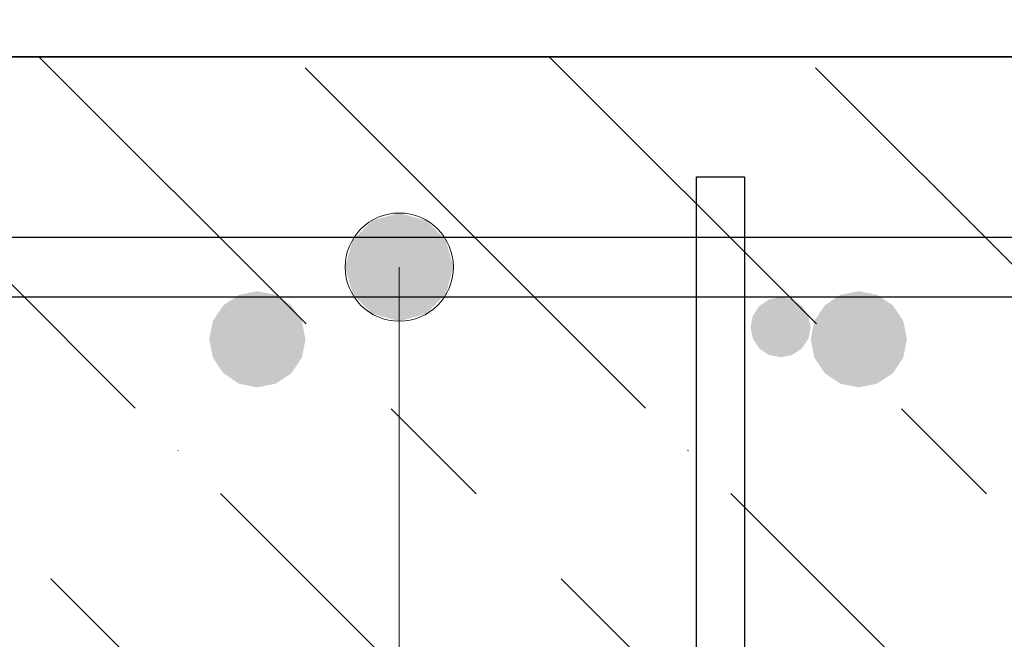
# Model space of a CAD drawing. Header units: millimetres. Extents: x -2995 to 60896, y -2809 to 57831.
# Tile 75 of 169: x 35953 to 36117, y 21355 to 21458. Entities that reach past the tile are written whole.
import ezdxf

# ---------------------------------------------------------------- set-up
doc = ezdxf.new("R2010")
doc.units = ezdxf.units.MM
doc.header["$PDMODE"] = 65
doc.linetypes.add('______11', pattern=[100, 80, -10, 0, -10])
doc.linetypes.add('______5', pattern=[220, 160, -20, 20, -20])
for name, color, linetype, lineweight in [('Арм.стержн. Арматура края', 96, 'Continuous', 35), ('Арм.стержн. вертикальными 1', 22, 'Continuous', 35), ('Арм.стержн.горизонт. 1', 180, 'Continuous', 35), ('Размерная линия_ общее', 7, 'Continuous', 13)]:
    doc.layers.add(name, color=color, linetype=linetype, lineweight=lineweight)
doc.layers.add('Арм.стержн. вертикальными 2', color=7, linetype='Continuous', lineweight=35, true_color=0x006e00)
doc.layers.add('Арм.стержн.Стяжки', color=7, linetype='Continuous', lineweight=35, true_color=0x501e0f)
doc.styles.add('ISOCPEUR', font='ISOCPEUR')
doc.dimstyles.new('DIMSTYLE_5', dxfattribs={"dimtxt": 44, "dimasz": 50, "dimexe": 0, "dimexo": 0, "dimgap": 22, "dimtad": 2, "dimdec": 0, "dimrnd": 5, "dimzin": 12, "dimdsep": 46, "dimtxsty": 'ISOCPEUR', "dimblk1": 'ALL_ML_STRICH', "dimblk2": 'ALL_ML_STRICH', "dimsah": 1, "dimcen": 0, "dimclrd": 7, "dimclre": 256, "dimclrt": 7, "dimadec": 0, "dimazin": 0, "dimtfac": 1, "dimtdec": 0, "dimtix": 1, "dimtmove": 2, "dimatfit": 3, "dimfxl": 0, "dimtzin": 0, "dimlwd": 0, "dimlwe": -3, "dimarcsym": 0})

# ---------------------------------------------------------------- blocks, each defined once
blk = doc.blocks.new('ALL_ML_STRICH')
at = {"color": 0, "linetype": 'ByBlock', "lineweight": -2}
for p, q in [((0, -0.5), (0, 0.5)), ((-0.3, -0.3), (0.3, 0.3)), ((-1, 0), (0.5, 0))]:
    blk.add_line(p, q, dxfattribs=at)
blk = doc.blocks.new('*D367')
at = {"layer": 'DEFPOINTS', "color": 7, "linetype": 'Continuous', "lineweight": 13, "transparency": 33554687}
for p in [(35692.88, 21532.23), (35692.88, 21299.79), (36894.88, 21299.79)]:
    blk.add_point(p, dxfattribs=at)
at = {"layer": 'Размерная линия_ общее', "color": 253, "linetype": 'Continuous', "lineweight": -2, "true_color": 0xa0a0a0, "transparency": 33554687}
for p, q in [((35692.88, 21319.79), (35692.88, 21532.23)), ((36894.88, 21319.79), (36894.88, 21532.23))]:
    blk.add_line(p, q, dxfattribs=at)
at = {"layer": 'Размерная линия_ общее', "color": 7, "linetype": 'Continuous', "lineweight": -2, "transparency": 33554687}
blk.add_line((35692.88, 21532.23), (36894.88, 21532.23), dxfattribs=at)
at = {"layer": 'Размерная линия_ общее', "color": 7, "linetype": 'Continuous', "lineweight": 13, "transparency": 33554687, "xscale": 50, "yscale": 50, "zscale": 50, "rotation": 180}
blk.add_blockref('ALL_ML_STRICH', (35692.88, 21532.23), dxfattribs=at)
at = {"layer": 'Размерная линия_ общее', "color": 7, "linetype": 'Continuous', "lineweight": 13, "transparency": 33554687, "xscale": 50, "yscale": 50, "zscale": 50}
blk.add_blockref('ALL_ML_STRICH', (36894.88, 21532.23), dxfattribs=at)
at = {"layer": 'Размерная линия_ общее', "color": 7, "linetype": 'Continuous', "lineweight": 13, "transparency": 33554687, "insert": (36153.88, 21586.23), "char_height": 44, "width": 2.2, "attachment_point": 1, "line_spacing_factor": 0.60241, "style": 'ISOCPEUR'}
blk.add_mtext('\\W0.91;12х100=1200', dxfattribs=at)
blk = doc.blocks.new('*D371')
at = {"layer": 'DEFPOINTS', "color": 7, "linetype": 'Continuous', "lineweight": 13, "transparency": 33554687}
for p in [(35679.88, 21673.73), (35679.88, 21406.79), (36879.88, 21406.79)]:
    blk.add_point(p, dxfattribs=at)
at = {"layer": 'Размерная линия_ общее', "color": 253, "linetype": 'Continuous', "lineweight": -2, "true_color": 0xa0a0a0, "transparency": 33554687}
for p, q in [((35679.88, 21426.79), (35679.88, 21673.73)), ((36879.88, 21426.79), (36879.88, 21673.73))]:
    blk.add_line(p, q, dxfattribs=at)
at = {"layer": 'Размерная линия_ общее', "color": 7, "linetype": 'Continuous', "lineweight": -2, "transparency": 33554687}
blk.add_line((35679.88, 21673.73), (36879.88, 21673.73), dxfattribs=at)
at = {"layer": 'Размерная линия_ общее', "color": 7, "linetype": 'Continuous', "lineweight": 13, "transparency": 33554687, "xscale": 50, "yscale": 50, "zscale": 50, "rotation": 180}
blk.add_blockref('ALL_ML_STRICH', (35679.88, 21673.73), dxfattribs=at)
at = {"layer": 'Размерная линия_ общее', "color": 7, "linetype": 'Continuous', "lineweight": 13, "transparency": 33554687, "xscale": 50, "yscale": 50, "zscale": 50}
blk.add_blockref('ALL_ML_STRICH', (36879.88, 21673.73), dxfattribs=at)
at = {"layer": 'Размерная линия_ общее', "color": 7, "linetype": 'Continuous', "lineweight": 13, "transparency": 33554687, "insert": (36145.88, 21727.73), "char_height": 44, "width": 2.2, "attachment_point": 1, "line_spacing_factor": 0.60241, "style": 'ISOCPEUR'}
blk.add_mtext('\\W0.91;6х200=1200', dxfattribs=at)

msp = doc.modelspace()

# ---------------------------------------------------------------- hatches: boundary and pattern name
at = {"layer": 'Арм.стержн. вертикальными 1', "linetype": 'Continuous', "lineweight": 50, "transparency": 33554687}
msp.add_hatch(color=4, dxfattribs=at).paths.add_polyline_path([(36083.41, 21410.32), (36081.79, 21411.41), (36079.88, 21411.79), (36077.96, 21411.41), (36076.34, 21410.32), (36075.26, 21408.7), (36074.88, 21406.79), (36075.26, 21404.87), (36076.34, 21403.25), (36077.96, 21402.17), (36079.88, 21401.79), (36081.79, 21402.17), (36083.41, 21403.25), (36084.5, 21404.87), (36084.88, 21406.79), (36084.5, 21408.7)])
at = {"layer": 'Арм.стержн. вертикальными 2', "linetype": 'Continuous', "lineweight": 50, "transparency": 33554687}
for points in [[(35998.53, 21410.44), (35995.94, 21412.18), (35992.88, 21412.79), (35989.82, 21412.18), (35987.22, 21410.44), (35985.49, 21407.85), (35984.88, 21404.79), (35985.49, 21401.73), (35987.22, 21399.13), (35989.82, 21397.4), (35992.88, 21396.79), (35995.94, 21397.4), (35998.53, 21399.13), (36000.27, 21401.73), (36000.88, 21404.79), (36000.27, 21407.85)], [(36098.53, 21410.44), (36095.94, 21412.18), (36092.88, 21412.79), (36089.82, 21412.18), (36087.22, 21410.44), (36085.49, 21407.85), (36084.88, 21404.79), (36085.49, 21401.73), (36087.22, 21399.13), (36089.82, 21397.4), (36092.88, 21396.79), (36095.94, 21397.4), (36098.53, 21399.13), (36100.27, 21401.73), (36100.88, 21404.79), (36100.27, 21407.85)]]:
    msp.add_hatch(color=7, dxfattribs=at).paths.add_polyline_path(points)
at = {"layer": 'Арм.стержн.горизонт. 1', "linetype": 'Continuous', "lineweight": 13, "transparency": 33554687}
for points in [[(36011.97, 21424.53), (36020.97, 21424.53), (36016.47, 21425.79)], [(36011.97, 21424.53), (36020.97, 21424.53), (36016.47, 21425.79)], [(36011.97, 21424.53), (36020.97, 21424.53), (36016.47, 21425.79)], [(36011.97, 21424.53), (36020.97, 21424.53), (36016.47, 21425.79)], [(36011.97, 21424.53), (36020.97, 21424.53), (36016.47, 21425.79)], [(36011.97, 21424.53), (36020.97, 21424.53), (36016.47, 21425.79)], [(36011.97, 21424.53), (36020.97, 21424.53), (36016.47, 21425.79)], [(36011.97, 21424.53), (36020.97, 21424.53), (36016.47, 21425.79)], [(36011.97, 21424.53), (36020.97, 21424.53), (36016.47, 21425.79)], [(36011.97, 21424.53), (36020.97, 21424.53), (36016.47, 21425.79)], [(36011.97, 21424.53), (36020.97, 21424.53), (36016.47, 21425.79)], [(36011.97, 21424.53), (36020.97, 21424.53), (36016.47, 21425.79)], [(36011.97, 21424.53), (36020.97, 21424.53), (36016.47, 21425.79)], [(36011.97, 21424.53), (36020.97, 21424.53), (36016.47, 21425.79)], [(36011.97, 21424.53), (36020.97, 21424.53), (36016.47, 21425.79)], [(36011.97, 21424.53), (36020.97, 21424.53), (36016.47, 21425.79)], [(36011.97, 21424.53), (36020.97, 21424.53), (36016.47, 21425.79)], [(36008.73, 21421.29), (36024.21, 21421.29), (36020.97, 21424.53)], [(36008.73, 21421.29), (36020.97, 21424.53), (36011.97, 21424.53)], [(36008.73, 21421.29), (36024.21, 21421.29), (36020.97, 21424.53)], [(36008.73, 21421.29), (36020.97, 21424.53), (36011.97, 21424.53)], [(36008.73, 21421.29), (36024.21, 21421.29), (36020.97, 21424.53)], [(36008.73, 21421.29), (36020.97, 21424.53), (36011.97, 21424.53)], [(36008.73, 21421.29), (36024.21, 21421.29), (36020.97, 21424.53)], [(36008.73, 21421.29), (36020.97, 21424.53), (36011.97, 21424.53)], [(36008.73, 21421.29), (36024.21, 21421.29), (36020.97, 21424.53)], [(36008.73, 21421.29), (36020.97, 21424.53), (36011.97, 21424.53)], [(36008.73, 21421.29), (36024.21, 21421.29), (36020.97, 21424.53)], [(36008.73, 21421.29), (36020.97, 21424.53), (36011.97, 21424.53)], [(36008.73, 21421.29), (36024.21, 21421.29), (36020.97, 21424.53)], [(36008.73, 21421.29), (36020.97, 21424.53), (36011.97, 21424.53)], [(36008.73, 21421.29), (36024.21, 21421.29), (36020.97, 21424.53)], [(36008.73, 21421.29), (36020.97, 21424.53), (36011.97, 21424.53)], [(36008.73, 21421.29), (36024.21, 21421.29), (36020.97, 21424.53)], [(36008.73, 21421.29), (36020.97, 21424.53), (36011.97, 21424.53)], [(36008.73, 21421.29), (36024.21, 21421.29), (36020.97, 21424.53)], [(36008.73, 21421.29), (36020.97, 21424.53), (36011.97, 21424.53)], [(36008.73, 21421.29), (36024.21, 21421.29), (36020.97, 21424.53)], [(36008.73, 21421.29), (36020.97, 21424.53), (36011.97, 21424.53)], [(36008.73, 21421.29), (36024.21, 21421.29), (36020.97, 21424.53)], [(36008.73, 21421.29), (36020.97, 21424.53), (36011.97, 21424.53)], [(36008.73, 21421.29), (36024.21, 21421.29), (36020.97, 21424.53)], [(36008.73, 21421.29), (36020.97, 21424.53), (36011.97, 21424.53)], [(36008.73, 21421.29), (36024.21, 21421.29), (36020.97, 21424.53)], [(36008.73, 21421.29), (36020.97, 21424.53), (36011.97, 21424.53)], [(36008.73, 21421.29), (36024.21, 21421.29), (36020.97, 21424.53)], [(36008.73, 21421.29), (36020.97, 21424.53), (36011.97, 21424.53)], [(36008.73, 21421.29), (36024.21, 21421.29), (36020.97, 21424.53)], [(36008.73, 21421.29), (36020.97, 21424.53), (36011.97, 21424.53)], [(36008.73, 21421.29), (36024.21, 21421.29), (36020.97, 21424.53)], [(36008.73, 21421.29), (36020.97, 21424.53), (36011.97, 21424.53)], [(36007.47, 21416.79), (36025.47, 21416.79), (36024.21, 21421.29)], [(36007.47, 21416.79), (36024.21, 21421.29), (36008.73, 21421.29)], [(36007.47, 21416.79), (36025.47, 21416.79), (36024.21, 21421.29)], [(36007.47, 21416.79), (36024.21, 21421.29), (36008.73, 21421.29)], [(36007.47, 21416.79), (36025.47, 21416.79), (36024.21, 21421.29)], [(36007.47, 21416.79), (36024.21, 21421.29), (36008.73, 21421.29)], [(36007.47, 21416.79), (36025.47, 21416.79), (36024.21, 21421.29)], [(36007.47, 21416.79), (36024.21, 21421.29), (36008.73, 21421.29)], [(36007.47, 21416.79), (36025.47, 21416.79), (36024.21, 21421.29)], [(36007.47, 21416.79), (36024.21, 21421.29), (36008.73, 21421.29)], [(36007.47, 21416.79), (36025.47, 21416.79), (36024.21, 21421.29)], [(36007.47, 21416.79), (36024.21, 21421.29), (36008.73, 21421.29)], [(36007.47, 21416.79), (36025.47, 21416.79), (36024.21, 21421.29)], [(36007.47, 21416.79), (36024.21, 21421.29), (36008.73, 21421.29)], [(36007.47, 21416.79), (36025.47, 21416.79), (36024.21, 21421.29)], [(36007.47, 21416.79), (36024.21, 21421.29), (36008.73, 21421.29)], [(36007.47, 21416.79), (36025.47, 21416.79), (36024.21, 21421.29)], [(36007.47, 21416.79), (36024.21, 21421.29), (36008.73, 21421.29)], [(36007.47, 21416.79), (36025.47, 21416.79), (36024.21, 21421.29)], [(36007.47, 21416.79), (36024.21, 21421.29), (36008.73, 21421.29)], [(36007.47, 21416.79), (36025.47, 21416.79), (36024.21, 21421.29)], [(36007.47, 21416.79), (36024.21, 21421.29), (36008.73, 21421.29)], [(36007.47, 21416.79), (36025.47, 21416.79), (36024.21, 21421.29)], [(36007.47, 21416.79), (36024.21, 21421.29), (36008.73, 21421.29)], [(36007.47, 21416.79), (36025.47, 21416.79), (36024.21, 21421.29)], [(36007.47, 21416.79), (36024.21, 21421.29), (36008.73, 21421.29)], [(36007.47, 21416.79), (36025.47, 21416.79), (36024.21, 21421.29)], [(36007.47, 21416.79), (36024.21, 21421.29), (36008.73, 21421.29)], [(36007.47, 21416.79), (36025.47, 21416.79), (36024.21, 21421.29)], [(36007.47, 21416.79), (36024.21, 21421.29), (36008.73, 21421.29)], [(36007.47, 21416.79), (36025.47, 21416.79), (36024.21, 21421.29)], [(36007.47, 21416.79), (36024.21, 21421.29), (36008.73, 21421.29)], [(36007.47, 21416.79), (36025.47, 21416.79), (36024.21, 21421.29)], [(36007.47, 21416.79), (36024.21, 21421.29), (36008.73, 21421.29)], [(36008.73, 21412.29), (36025.47, 21416.79), (36007.47, 21416.79)], [(36008.73, 21412.29), (36025.47, 21416.79), (36007.47, 21416.79)], [(36008.73, 21412.29), (36025.47, 21416.79), (36007.47, 21416.79)], [(36008.73, 21412.29), (36025.47, 21416.79), (36007.47, 21416.79)], [(36008.73, 21412.29), (36025.47, 21416.79), (36007.47, 21416.79)], [(36008.73, 21412.29), (36025.47, 21416.79), (36007.47, 21416.79)], [(36008.73, 21412.29), (36025.47, 21416.79), (36007.47, 21416.79)], [(36008.73, 21412.29), (36025.47, 21416.79), (36007.47, 21416.79)], [(36008.73, 21412.29), (36025.47, 21416.79), (36007.47, 21416.79)], [(36008.73, 21412.29), (36025.47, 21416.79), (36007.47, 21416.79)], [(36008.73, 21412.29), (36025.47, 21416.79), (36007.47, 21416.79)], [(36008.73, 21412.29), (36025.47, 21416.79), (36007.47, 21416.79)], [(36008.73, 21412.29), (36025.47, 21416.79), (36007.47, 21416.79)], [(36008.73, 21412.29), (36025.47, 21416.79), (36007.47, 21416.79)], [(36008.73, 21412.29), (36025.47, 21416.79), (36007.47, 21416.79)], [(36008.73, 21412.29), (36025.47, 21416.79), (36007.47, 21416.79)], [(36008.73, 21412.29), (36025.47, 21416.79), (36007.47, 21416.79)], [(36008.73, 21412.29), (36024.21, 21412.29), (36025.47, 21416.79)], [(36008.73, 21412.29), (36024.21, 21412.29), (36025.47, 21416.79)], [(36008.73, 21412.29), (36024.21, 21412.29), (36025.47, 21416.79)], [(36008.73, 21412.29), (36024.21, 21412.29), (36025.47, 21416.79)], [(36008.73, 21412.29), (36024.21, 21412.29), (36025.47, 21416.79)], [(36008.73, 21412.29), (36024.21, 21412.29), (36025.47, 21416.79)], [(36008.73, 21412.29), (36024.21, 21412.29), (36025.47, 21416.79)], [(36008.73, 21412.29), (36024.21, 21412.29), (36025.47, 21416.79)], [(36008.73, 21412.29), (36024.21, 21412.29), (36025.47, 21416.79)], [(36008.73, 21412.29), (36024.21, 21412.29), (36025.47, 21416.79)], [(36008.73, 21412.29), (36024.21, 21412.29), (36025.47, 21416.79)], [(36008.73, 21412.29), (36024.21, 21412.29), (36025.47, 21416.79)], [(36008.73, 21412.29), (36024.21, 21412.29), (36025.47, 21416.79)], [(36008.73, 21412.29), (36024.21, 21412.29), (36025.47, 21416.79)], [(36008.73, 21412.29), (36024.21, 21412.29), (36025.47, 21416.79)], [(36008.73, 21412.29), (36024.21, 21412.29), (36025.47, 21416.79)], [(36008.73, 21412.29), (36024.21, 21412.29), (36025.47, 21416.79)], [(36011.97, 21409.05), (36024.21, 21412.29), (36008.73, 21412.29)], [(36011.97, 21409.05), (36024.21, 21412.29), (36008.73, 21412.29)], [(36011.97, 21409.05), (36024.21, 21412.29), (36008.73, 21412.29)], [(36011.97, 21409.05), (36024.21, 21412.29), (36008.73, 21412.29)], [(36011.97, 21409.05), (36024.21, 21412.29), (36008.73, 21412.29)], [(36011.97, 21409.05), (36024.21, 21412.29), (36008.73, 21412.29)], [(36011.97, 21409.05), (36024.21, 21412.29), (36008.73, 21412.29)], [(36011.97, 21409.05), (36024.21, 21412.29), (36008.73, 21412.29)], [(36011.97, 21409.05), (36024.21, 21412.29), (36008.73, 21412.29)], [(36011.97, 21409.05), (36024.21, 21412.29), (36008.73, 21412.29)], [(36011.97, 21409.05), (36024.21, 21412.29), (36008.73, 21412.29)], [(36011.97, 21409.05), (36024.21, 21412.29), (36008.73, 21412.29)], [(36011.97, 21409.05), (36024.21, 21412.29), (36008.73, 21412.29)], [(36011.97, 21409.05), (36024.21, 21412.29), (36008.73, 21412.29)], [(36011.97, 21409.05), (36024.21, 21412.29), (36008.73, 21412.29)], [(36011.97, 21409.05), (36024.21, 21412.29), (36008.73, 21412.29)], [(36011.97, 21409.05), (36024.21, 21412.29), (36008.73, 21412.29)], [(36011.97, 21409.05), (36020.97, 21409.05), (36024.21, 21412.29)], [(36011.97, 21409.05), (36020.97, 21409.05), (36024.21, 21412.29)], [(36011.97, 21409.05), (36020.97, 21409.05), (36024.21, 21412.29)], [(36011.97, 21409.05), (36020.97, 21409.05), (36024.21, 21412.29)], [(36011.97, 21409.05), (36020.97, 21409.05), (36024.21, 21412.29)], [(36011.97, 21409.05), (36020.97, 21409.05), (36024.21, 21412.29)], [(36011.97, 21409.05), (36020.97, 21409.05), (36024.21, 21412.29)], [(36011.97, 21409.05), (36020.97, 21409.05), (36024.21, 21412.29)], [(36011.97, 21409.05), (36020.97, 21409.05), (36024.21, 21412.29)], [(36011.97, 21409.05), (36020.97, 21409.05), (36024.21, 21412.29)], [(36011.97, 21409.05), (36020.97, 21409.05), (36024.21, 21412.29)], [(36011.97, 21409.05), (36020.97, 21409.05), (36024.21, 21412.29)], [(36011.97, 21409.05), (36020.97, 21409.05), (36024.21, 21412.29)], [(36011.97, 21409.05), (36020.97, 21409.05), (36024.21, 21412.29)], [(36011.97, 21409.05), (36020.97, 21409.05), (36024.21, 21412.29)], [(36011.97, 21409.05), (36020.97, 21409.05), (36024.21, 21412.29)], [(36011.97, 21409.05), (36020.97, 21409.05), (36024.21, 21412.29)], [(36020.97, 21409.05), (36011.97, 21409.05), (36016.47, 21407.79)], [(36020.97, 21409.05), (36011.97, 21409.05), (36016.47, 21407.79)], [(36020.97, 21409.05), (36011.97, 21409.05), (36016.47, 21407.79)], [(36020.97, 21409.05), (36011.97, 21409.05), (36016.47, 21407.79)], [(36020.97, 21409.05), (36011.97, 21409.05), (36016.47, 21407.79)], [(36020.97, 21409.05), (36011.97, 21409.05), (36016.47, 21407.79)], [(36020.97, 21409.05), (36011.97, 21409.05), (36016.47, 21407.79)], [(36020.97, 21409.05), (36011.97, 21409.05), (36016.47, 21407.79)], [(36020.97, 21409.05), (36011.97, 21409.05), (36016.47, 21407.79)], [(36020.97, 21409.05), (36011.97, 21409.05), (36016.47, 21407.79)], [(36020.97, 21409.05), (36011.97, 21409.05), (36016.47, 21407.79)], [(36020.97, 21409.05), (36011.97, 21409.05), (36016.47, 21407.79)], [(36020.97, 21409.05), (36011.97, 21409.05), (36016.47, 21407.79)], [(36020.97, 21409.05), (36011.97, 21409.05), (36016.47, 21407.79)], [(36020.97, 21409.05), (36011.97, 21409.05), (36016.47, 21407.79)], [(36020.97, 21409.05), (36011.97, 21409.05), (36016.47, 21407.79)], [(36020.97, 21409.05), (36011.97, 21409.05), (36016.47, 21407.79)]]:
    msp.add_hatch(color=7, dxfattribs=at).paths.add_polyline_path(points)

# ---------------------------------------------------------------- linework, layer by layer
at = {"layer": 'Арм.стержн. Арматура края', "color": 4, "linetype": 'Continuous', "lineweight": 25, "transparency": 33554687}
for points in [[(35693.22, 21421.79), (36159.88, 21421.79), (36159.88, 21411.79)], [(35693.22, 21421.79), (36159.88, 21421.79), (36159.88, 21411.79)], [(35693.22, 21421.79), (36159.88, 21421.79), (36159.88, 21411.79)], [(35693.22, 21421.79), (36159.88, 21421.79), (36159.88, 21411.79)], [(35693.22, 21421.79), (36159.88, 21421.79), (36159.88, 21411.79)], [(35693.22, 21421.79), (36159.88, 21421.79), (36159.88, 21411.79)], [(35693.22, 21421.79), (36159.88, 21421.79), (36159.88, 21411.79)], [(35693.22, 21421.79), (36159.88, 21421.79), (36159.88, 21411.79)], [(35693.22, 21421.79), (36159.88, 21421.79), (36159.88, 21411.79)], [(35693.22, 21421.79), (36159.88, 21421.79), (36159.88, 21411.79)], [(35693.22, 21421.79), (36159.88, 21421.79), (36159.88, 21411.79)], [(35693.22, 21421.79), (36159.88, 21421.79), (36159.88, 21411.79)], [(35693.22, 21421.79), (36159.88, 21421.79), (36159.88, 21411.79)], [(35693.22, 21421.79), (36159.88, 21421.79), (36159.88, 21411.79)], [(35693.22, 21421.79), (36159.88, 21421.79), (36159.88, 21411.79)], [(35693.22, 21421.79), (36159.88, 21421.79), (36159.88, 21411.79)], [(35693.22, 21421.79), (36159.88, 21421.79), (36159.88, 21411.79)], [(36159.88, 21411.79), (35693.92, 21411.79)], [(36159.88, 21411.79), (35693.92, 21411.79)], [(36159.88, 21411.79), (35693.92, 21411.79)], [(36159.88, 21411.79), (35693.92, 21411.79)], [(36159.88, 21411.79), (35693.92, 21411.79)], [(36159.88, 21411.79), (35693.92, 21411.79)], [(36159.88, 21411.79), (35693.92, 21411.79)], [(36159.88, 21411.79), (35693.92, 21411.79)], [(36159.88, 21411.79), (35693.92, 21411.79)], [(36159.88, 21411.79), (35693.92, 21411.79)], [(36159.88, 21411.79), (35693.92, 21411.79)], [(36159.88, 21411.79), (35693.92, 21411.79)], [(36159.88, 21411.79), (35693.92, 21411.79)], [(36159.88, 21411.79), (35693.92, 21411.79)], [(36159.88, 21411.79), (35693.92, 21411.79)], [(36159.88, 21411.79), (35693.92, 21411.79)], [(36159.88, 21411.79), (35693.92, 21411.79)]]:
    msp.add_lwpolyline(points, dxfattribs=at)
at = {"layer": 'Арм.стержн.горизонт. 1', "color": 52, "linetype": 'Continuous', "lineweight": 25, "transparency": 33554687}
msp.add_line((37089.88, 21451.79), (35639.88, 21451.79), dxfattribs=at)
at = {"layer": 'Арм.стержн.горизонт. 1', "color": 7, "linetype": 'Continuous', "lineweight": 13, "transparency": 33554687}
for p, q in [((36016.47, 21425.79), (36016.47, 21425.79)), ((36016.47, 21425.79), (36016.47, 21425.79)), ((36016.47, 21425.79), (36016.47, 21425.79)), ((36016.47, 21425.79), (36016.47, 21425.79)), ((36016.47, 21425.79), (36016.47, 21425.79)), ((36016.47, 21425.79), (36016.47, 21425.79)), ((36016.47, 21425.79), (36016.47, 21425.79)), ((36016.47, 21425.79), (36016.47, 21425.79)), ((36016.47, 21425.79), (36016.47, 21425.79)), ((36016.47, 21425.79), (36016.47, 21425.79)), ((36016.47, 21425.79), (36016.47, 21425.79)), ((36016.47, 21425.79), (36016.47, 21425.79)), ((36016.47, 21425.79), (36016.47, 21425.79)), ((36016.47, 21425.79), (36016.47, 21425.79)), ((36016.47, 21425.79), (36016.47, 21425.79)), ((36016.47, 21425.79), (36016.47, 21425.79)), ((36016.47, 21425.79), (36016.47, 21425.79)), ((36007.47, 21416.79), (36007.47, 21416.79)), ((36007.47, 21416.79), (36007.47, 21416.79)), ((36007.47, 21416.79), (36007.47, 21416.79)), ((36007.47, 21416.79), (36007.47, 21416.79)), ((36007.47, 21416.79), (36007.47, 21416.79)), ((36007.47, 21416.79), (36007.47, 21416.79)), ((36007.47, 21416.79), (36007.47, 21416.79)), ((36007.47, 21416.79), (36007.47, 21416.79)), ((36007.47, 21416.79), (36007.47, 21416.79)), ((36007.47, 21416.79), (36007.47, 21416.79)), ((36007.47, 21416.79), (36007.47, 21416.79)), ((36007.47, 21416.79), (36007.47, 21416.79)), ((36007.47, 21416.79), (36007.47, 21416.79)), ((36007.47, 21416.79), (36007.47, 21416.79)), ((36007.47, 21416.79), (36007.47, 21416.79)), ((36007.47, 21416.79), (36007.47, 21416.79)), ((36007.47, 21416.79), (36007.47, 21416.79)), ((36016.47, 21170.95), (36016.47, 21416.79)), ((36016.47, 21170.95), (36016.47, 21416.79)), ((36016.47, 21170.95), (36016.47, 21416.79)), ((36016.47, 21170.95), (36016.47, 21416.79)), ((36016.47, 21170.95), (36016.47, 21416.79)), ((36016.47, 21170.95), (36016.47, 21416.79)), ((36016.47, 21170.95), (36016.47, 21416.79)), ((36016.47, 21170.95), (36016.47, 21416.79)), ((36016.47, 21170.95), (36016.47, 21416.79)), ((36016.47, 21170.95), (36016.47, 21416.79)), ((36016.47, 21170.95), (36016.47, 21416.79)), ((36016.47, 21170.95), (36016.47, 21416.79)), ((36016.47, 21170.95), (36016.47, 21416.79)), ((36016.47, 21170.95), (36016.47, 21416.79)), ((36016.47, 21170.95), (36016.47, 21416.79)), ((36016.47, 21170.95), (36016.47, 21416.79)), ((36016.47, 21170.95), (36016.47, 21416.79)), ((36025.47, 21416.79), (36025.47, 21416.79)), ((36025.47, 21416.79), (36025.47, 21416.79)), ((36025.47, 21416.79), (36025.47, 21416.79)), ((36025.47, 21416.79), (36025.47, 21416.79)), ((36025.47, 21416.79), (36025.47, 21416.79)), ((36025.47, 21416.79), (36025.47, 21416.79)), ((36025.47, 21416.79), (36025.47, 21416.79)), ((36025.47, 21416.79), (36025.47, 21416.79)), ((36025.47, 21416.79), (36025.47, 21416.79)), ((36025.47, 21416.79), (36025.47, 21416.79)), ((36025.47, 21416.79), (36025.47, 21416.79)), ((36025.47, 21416.79), (36025.47, 21416.79)), ((36025.47, 21416.79), (36025.47, 21416.79)), ((36025.47, 21416.79), (36025.47, 21416.79)), ((36025.47, 21416.79), (36025.47, 21416.79)), ((36025.47, 21416.79), (36025.47, 21416.79)), ((36025.47, 21416.79), (36025.47, 21416.79)), ((36016.47, 21407.79), (36016.47, 21407.79)), ((36016.47, 21407.79), (36016.47, 21407.79)), ((36016.47, 21407.79), (36016.47, 21407.79)), ((36016.47, 21407.79), (36016.47, 21407.79)), ((36016.47, 21407.79), (36016.47, 21407.79)), ((36016.47, 21407.79), (36016.47, 21407.79)), ((36016.47, 21407.79), (36016.47, 21407.79)), ((36016.47, 21407.79), (36016.47, 21407.79)), ((36016.47, 21407.79), (36016.47, 21407.79)), ((36016.47, 21407.79), (36016.47, 21407.79)), ((36016.47, 21407.79), (36016.47, 21407.79)), ((36016.47, 21407.79), (36016.47, 21407.79)), ((36016.47, 21407.79), (36016.47, 21407.79)), ((36016.47, 21407.79), (36016.47, 21407.79)), ((36016.47, 21407.79), (36016.47, 21407.79)), ((36016.47, 21407.79), (36016.47, 21407.79)), ((36016.47, 21407.79), (36016.47, 21407.79))]:
    msp.add_line(p, q, dxfattribs=at)
at = {"layer": 'Арм.стержн.горизонт. 1', "color": 4, "linetype": 'Continuous', "lineweight": 25, "transparency": 33554687}
msp.add_lwpolyline([(35669.88, 21421.79), (37059.88, 21421.79), (37059.88, 21411.79), (35669.88, 21411.79), (35669.88, 21421.79)], dxfattribs=at)
msp.add_lwpolyline([(35669.88, 21421.79), (37059.88, 21421.79), (37059.88, 21411.79), (35669.88, 21411.79), (35669.88, 21421.79)], dxfattribs=at)
msp.add_lwpolyline([(35669.88, 21421.79), (37059.88, 21421.79), (37059.88, 21411.79), (35669.88, 21411.79), (35669.88, 21421.79)], dxfattribs=at)
msp.add_lwpolyline([(35669.88, 21421.79), (37059.88, 21421.79), (37059.88, 21411.79), (35669.88, 21411.79), (35669.88, 21421.79)], dxfattribs=at)
msp.add_lwpolyline([(35669.88, 21421.79), (37059.88, 21421.79), (37059.88, 21411.79), (35669.88, 21411.79), (35669.88, 21421.79)], dxfattribs=at)
msp.add_lwpolyline([(35669.88, 21421.79), (37059.88, 21421.79), (37059.88, 21411.79), (35669.88, 21411.79), (35669.88, 21421.79)], dxfattribs=at)
msp.add_lwpolyline([(35669.88, 21421.79), (37059.88, 21421.79), (37059.88, 21411.79), (35669.88, 21411.79), (35669.88, 21421.79)], dxfattribs=at)
msp.add_lwpolyline([(35669.88, 21421.79), (37059.88, 21421.79), (37059.88, 21411.79), (35669.88, 21411.79), (35669.88, 21421.79)], dxfattribs=at)
msp.add_lwpolyline([(35669.88, 21421.79), (37059.88, 21421.79), (37059.88, 21411.79), (35669.88, 21411.79), (35669.88, 21421.79)], dxfattribs=at)
msp.add_lwpolyline([(35669.88, 21421.79), (37059.88, 21421.79), (37059.88, 21411.79), (35669.88, 21411.79), (35669.88, 21421.79)], dxfattribs=at)
msp.add_lwpolyline([(35669.88, 21421.79), (37059.88, 21421.79), (37059.88, 21411.79), (35669.88, 21411.79), (35669.88, 21421.79)], dxfattribs=at)
msp.add_lwpolyline([(35669.88, 21421.79), (37059.88, 21421.79), (37059.88, 21411.79), (35669.88, 21411.79), (35669.88, 21421.79)], dxfattribs=at)
msp.add_lwpolyline([(35669.88, 21421.79), (37059.88, 21421.79), (37059.88, 21411.79), (35669.88, 21411.79), (35669.88, 21421.79)], dxfattribs=at)
msp.add_lwpolyline([(35669.88, 21421.79), (37059.88, 21421.79), (37059.88, 21411.79), (35669.88, 21411.79), (35669.88, 21421.79)], dxfattribs=at)
msp.add_lwpolyline([(35669.88, 21421.79), (37059.88, 21421.79), (37059.88, 21411.79), (35669.88, 21411.79), (35669.88, 21421.79)], dxfattribs=at)
msp.add_lwpolyline([(35669.88, 21421.79), (37059.88, 21421.79), (37059.88, 21411.79), (35669.88, 21411.79), (35669.88, 21421.79)], dxfattribs=at)
msp.add_lwpolyline([(35669.88, 21421.79), (37059.88, 21421.79), (37059.88, 21411.79), (35669.88, 21411.79), (35669.88, 21421.79)], dxfattribs=at)
at = {"layer": 'Арм.стержн.горизонт. 1', "color": 7, "linetype": 'Continuous', "lineweight": 13, "transparency": 33554687}
msp.add_circle((36016.47, 21416.79), 9, dxfattribs=at)
msp.add_circle((36016.47, 21416.79), 9, dxfattribs=at)
msp.add_circle((36016.47, 21416.79), 9, dxfattribs=at)
msp.add_circle((36016.47, 21416.79), 9, dxfattribs=at)
msp.add_circle((36016.47, 21416.79), 9, dxfattribs=at)
msp.add_circle((36016.47, 21416.79), 9, dxfattribs=at)
msp.add_circle((36016.47, 21416.79), 9, dxfattribs=at)
msp.add_circle((36016.47, 21416.79), 9, dxfattribs=at)
msp.add_circle((36016.47, 21416.79), 9, dxfattribs=at)
msp.add_circle((36016.47, 21416.79), 9, dxfattribs=at)
msp.add_circle((36016.47, 21416.79), 9, dxfattribs=at)
msp.add_circle((36016.47, 21416.79), 9, dxfattribs=at)
msp.add_circle((36016.47, 21416.79), 9, dxfattribs=at)
msp.add_circle((36016.47, 21416.79), 9, dxfattribs=at)
msp.add_circle((36016.47, 21416.79), 9, dxfattribs=at)
msp.add_circle((36016.47, 21416.79), 9, dxfattribs=at)
msp.add_circle((36016.47, 21416.79), 9, dxfattribs=at)
at = {"layer": 'Арм.стержн.Стяжки', "color": 40, "linetype": 'Continuous', "lineweight": 25, "transparency": 33554687}
msp.add_lwpolyline([(36073.88, 21431.79), (36073.88, 21271.79), (36065.88, 21271.79), (36065.88, 21431.79), (36073.88, 21431.79)], dxfattribs=at)
msp.add_lwpolyline([(36073.88, 21431.79), (36073.88, 21271.79), (36065.88, 21271.79), (36065.88, 21431.79), (36073.88, 21431.79)], dxfattribs=at)
msp.add_lwpolyline([(36073.88, 21431.79), (36073.88, 21271.79), (36065.88, 21271.79), (36065.88, 21431.79), (36073.88, 21431.79)], dxfattribs=at)
msp.add_lwpolyline([(36073.88, 21431.79), (36073.88, 21271.79), (36065.88, 21271.79), (36065.88, 21431.79), (36073.88, 21431.79)], dxfattribs=at)
msp.add_lwpolyline([(36073.88, 21431.79), (36073.88, 21271.79), (36065.88, 21271.79), (36065.88, 21431.79), (36073.88, 21431.79)], dxfattribs=at)
msp.add_lwpolyline([(36073.88, 21431.79), (36073.88, 21271.79), (36065.88, 21271.79), (36065.88, 21431.79), (36073.88, 21431.79)], dxfattribs=at)
at = {"layer": 'Размерная линия_ общее', "color": 7, "linetype": 'Continuous', "lineweight": 35, "transparency": 33554687}
msp.add_line((37089.88, 21451.79), (35639.88, 21451.79), dxfattribs=at)
at = {"layer": 'Размерная линия_ общее', "color": 253, "linetype": '______5', "lineweight": -3, "true_color": 0xababab, "transparency": 33554687}
for p, q in [((36071.69, 21251.79), (35871.69, 21451.79)), ((36156.54, 21251.79), (35956.54, 21451.79)), ((36241.4, 21251.79), (36041.4, 21451.79))]:
    msp.add_line(p, q, dxfattribs=at)
at = {"layer": 'Размерная линия_ общее', "color": 253, "linetype": '______11', "lineweight": -3, "true_color": 0xababab, "transparency": 33554687}
for p, q in [((36114.12, 21251.79), (35914.12, 21451.79)), ((36198.97, 21251.79), (35998.97, 21451.79)), ((36283.82, 21251.79), (36083.82, 21451.79))]:
    msp.add_line(p, q, dxfattribs=at)

# ---------------------------------------------------------------- dimensions: what is measured, and where the dimension line sits
at = {"layer": 'Размерная линия_ общее', "color": 7, "linetype": 'Continuous', "lineweight": 13, "transparency": 33554687}
for base, p1, p2, text, picture, middle in [((36879.88, 21673.73), (35679.88, 21426.79), (36879.88, 21426.79), '\\W0.91;6х200=1200', '*D371', (36279.88, 21695.73)), ((36894.88, 21532.23), (35692.88, 21319.79), (36894.88, 21319.79), '\\W0.91;12х100=1200', '*D367', (36293.88, 21554.23))]:
    dim = msp.add_linear_dim(base=base, p1=p1, p2=p2, text=text, dimstyle='DIMSTYLE_5', override={"dimpost": '<>', "dimclrd": 7, "dimclre": 253, "dimclrt": 7, "dimlwd": 0, "dimlwe": 65533}, dxfattribs=at)
    dim.commit()
    dim.dimension.update_dxf_attribs({"geometry": picture, "text_midpoint": middle, "dimtype": 160})

doc.saveas('drawing.dxf')
